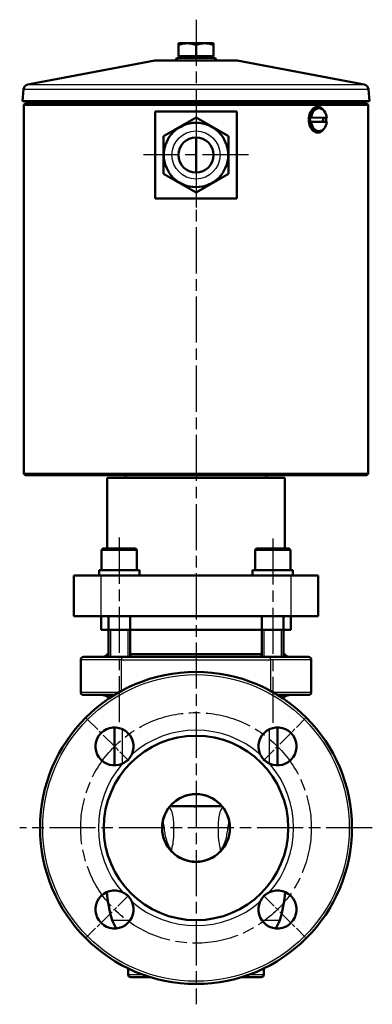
# Model space of a CAD drawing. Header units: millimetres. Extents: x 73 to 513, y 153 to 717.
# Tile 7 of 7: x 383 to 513, y 355 to 717. Entities that reach past the tile are written whole.
import ezdxf

# ---------------------------------------------------------------- set-up
doc = ezdxf.new("R2010")
doc.units = ezdxf.units.MM
doc.header["$LTSCALE"] = 3
doc.linetypes.add('CHAIN', pattern=[0.3543, 0.2362, -0.0295, 0.0591, -0.0295])
for name, color, linetype, lineweight in [('Gewinde(DIN)', 3, 'Continuous', 25), ('Mittellinie(DIN)', 4, 'CHAIN', 25), ('Mittelpunktmarkierung(DIN)', 4, 'CHAIN', 25), ('Sichtbare Kanten(DIN)', 7, 'Continuous', 50), ('Sichtbare tangentiale Kanten(DIN)', 3, 'Continuous', 25)]:
    doc.layers.add(name, color=color, linetype=linetype, lineweight=lineweight)

msp = doc.modelspace()

# ---------------------------------------------------------------- linework, layer by layer
at = {"layer": 'Gewinde(DIN)'}
for p, q in [((416.69, 492.56), (416.69, 482.56)), ((423.2, 482.56), (423.2, 492.56)), ((473.26, 492.56), (473.26, 482.56)), ((479.77, 482.56), (479.77, 492.56)), ((416.69, 468.56), (416.69, 467.64)), ((479.77, 467.64), (479.77, 468.56)), ((454.23, 427.55), (454.23, 427.56))]:
    msp.add_line(p, q, dxfattribs=at)
at = {"layer": 'Mittellinie(DIN)', "linetype": 'CHAIN', "ltscale": 23.990969}
for p, q in [((419.94, 526.54), (419.94, 457.82)), ((476.51, 526.23), (476.51, 457.82))]:
    msp.add_line(p, q, dxfattribs=at)
msp.add_circle((448.23, 419.56), 42.5, dxfattribs=at)
at = {"layer": 'Mittelpunktmarkierung(DIN)', "linetype": 'CHAIN', "ltscale": 23.990969}
for p, q in [((448.23, 717.42), (448.23, 354.56)), ((448.23, 686.91), (448.23, 648.2)), ((467.59, 667.56), (428.87, 667.56)), ((513.23, 419.56), (383.23, 419.56))]:
    msp.add_line(p, q, dxfattribs=at)
at = {"layer": 'Mittelpunktmarkierung(DIN)', "linetype": 'CHAIN', "ltscale": 8.148754}
for p, q in [((407.92, 459.86), (423.48, 444.31)), ((472.98, 444.31), (488.53, 459.86)), ((423.48, 394.81), (407.92, 379.25)), ((472.98, 394.81), (488.53, 379.25))]:
    msp.add_line(p, q, dxfattribs=at)
at = {"layer": 'Sichtbare Kanten(DIN)'}
for p, q in [((444.98, 708.72), (441.73, 708.72)), ((441.73, 708.14), (441.73, 708.72)), ((441.73, 704.02), (441.73, 708.14)), ((451.48, 708.72), (444.98, 708.72)), ((448.23, 704.02), (448.23, 708.14)), ((454.73, 708.72), (451.48, 708.72)), ((454.73, 708.72), (454.73, 708.14)), ((454.73, 704.02), (454.73, 708.14)), ((448.23, 704.02), (441.73, 704.02)), ((442.41, 704.02), (442.41, 703.42)), ((454.73, 704.02), (448.23, 704.02)), ((454.04, 704.02), (454.04, 703.42)), ((433.04, 702.38), (386.28, 693.54)), ((433.41, 702.42), (463.05, 702.42)), ((441.31, 703.42), (440.73, 702.42)), ((441.31, 703.42), (455.15, 703.42)), ((455.15, 703.42), (455.73, 702.42)), ((463.42, 702.38), (510.18, 693.54)), ((384.66, 691.77), (384.24, 687.42)), ((511.8, 691.77), (512.22, 687.42)), ((384.24, 687.42), (512.22, 687.42)), ((385.23, 686.56), (384.73, 686.06)), ((511.73, 686.06), (384.73, 686.06)), ((384.73, 550.06), (384.73, 686.06)), ((385.23, 686.56), (511.23, 686.56)), ((386.23, 687.42), (386.23, 686.56)), ((510.23, 687.42), (510.23, 686.56)), ((511.23, 686.56), (511.73, 686.06)), ((511.73, 550.06), (511.73, 686.06)), ((463.23, 683.56), (433.23, 683.56)), ((433.23, 651.56), (433.23, 683.56)), ((463.23, 683.56), (463.23, 651.56)), ((493.58, 684.76), (493.22, 684.76)), ((436.23, 674.49), (448.23, 681.41)), ((448.23, 681.41), (460.23, 674.49)), ((490.3, 681.32), (490.66, 681.32)), ((490.65, 679.81), (490.3, 679.81)), ((495, 681.3), (490.31, 681.32)), ((496.5, 679.79), (490.65, 679.81)), ((490.66, 681.32), (496.5, 681.3)), ((496.14, 681.3), (495, 681.3)), ((496.5, 681.3), (496.14, 681.3)), ((493.58, 676.36), (493.22, 676.36)), ((436.23, 660.63), (436.23, 674.49)), ((448.23, 661.06), (448.23, 674.06)), ((460.23, 674.49), (460.23, 660.63)), ((448.23, 653.7), (436.23, 660.63)), ((460.23, 660.63), (448.23, 653.7)), ((433.23, 651.56), (463.23, 651.56)), ((384.73, 550.06), (511.73, 550.06)), ((385.23, 549.56), (384.73, 550.06)), ((511.23, 549.56), (385.23, 549.56)), ((415.48, 548.56), (480.98, 548.56)), ((415.48, 548.56), (415.48, 522.56)), ((422.23, 549.56), (422.23, 548.56)), ((474.23, 549.56), (474.23, 548.56)), ((480.98, 548.56), (480.98, 522.56)), ((511.23, 549.56), (511.73, 550.06)), ((414.24, 522.56), (425.64, 522.56)), ((470.81, 522.56), (482.21, 522.56)), ((413.44, 521.76), (413.44, 514.56)), ((426.44, 521.76), (426.44, 514.56)), ((470.01, 521.76), (470.01, 514.56)), ((483.01, 521.76), (483.01, 514.56)), ((403.23, 512.56), (413.23, 512.56)), ((403.23, 512.56), (403.23, 497.56)), ((412.54, 514.56), (427.34, 514.56)), ((412.54, 512.56), (412.54, 514.56)), ((413.23, 512.56), (483.23, 512.56)), ((427.34, 512.56), (427.34, 514.56)), ((469.11, 514.56), (483.91, 514.56)), ((469.11, 512.56), (469.11, 514.56)), ((483.23, 512.56), (493.23, 512.56)), ((483.91, 512.56), (483.91, 514.56)), ((493.23, 497.56), (493.23, 512.56)), ((413.23, 497.56), (403.23, 497.56)), ((413.23, 497.56), (413.23, 492.56)), ((413.23, 497.56), (483.23, 497.56)), ((415.94, 497.56), (415.94, 482.56)), ((423.94, 497.56), (423.94, 482.56)), ((472.51, 497.56), (472.51, 482.56)), ((480.51, 497.56), (480.51, 482.56)), ((483.23, 497.56), (483.23, 492.56)), ((493.23, 497.56), (483.23, 497.56)), ((413.23, 492.56), (415.94, 492.56)), ((415.94, 492.56), (423.94, 492.56)), ((423.94, 492.56), (472.51, 492.56)), ((472.51, 492.56), (480.51, 492.56)), ((480.51, 492.56), (483.23, 492.56)), ((415.46, 483.56), (415.94, 483.56)), ((423.94, 483.56), (472.51, 483.56)), ((480.51, 483.56), (481, 483.56)), ((405.73, 481.56), (405.73, 469.56)), ((406.73, 482.56), (420.73, 482.56)), ((475.73, 482.56), (420.73, 482.56)), ((475.73, 482.56), (489.73, 482.56)), ((490.73, 469.56), (490.73, 481.56)), ((418.14, 468.56), (406.73, 468.56)), ((415.94, 468.56), (415.94, 467.14)), ((489.73, 468.56), (478.32, 468.56)), ((480.51, 468.56), (480.51, 467.14)), ((418.23, 442.61), (418.23, 456.61)), ((478.23, 442.61), (478.23, 456.61)), ((438.67, 427.56), (440.34, 427.56)), ((440.34, 427.56), (456.12, 427.56)), ((456.12, 427.56), (457.79, 427.56)), ((439.39, 410.72), (439.4, 410.72)), ((457.06, 410.72), (457.06, 410.72)), ((423.23, 365.56), (423.23, 367.78)), ((473.23, 365.56), (473.23, 367.78)), ((431.46, 364.56), (424.23, 364.56)), ((472.23, 364.56), (465, 364.56))]:
    msp.add_line(p, q, dxfattribs=at)
at = {"layer": 'Sichtbare Kanten(DIN)', "flags": 128}
for points in [[(444.98, 708.72), (444.85, 708.72), (444.72, 708.71), (444.59, 708.71), (444.46, 708.7), (444.33, 708.69), (444.2, 708.68), (444.07, 708.67), (443.94, 708.65), (443.81, 708.64), (443.68, 708.62), (443.55, 708.6), (443.41, 708.58), (443.28, 708.55), (443.15, 708.52), (443.01, 708.5), (442.87, 708.46), (442.74, 708.43), (442.6, 708.4), (442.46, 708.36), (442.32, 708.32), (442.17, 708.28), (442.03, 708.23), (441.88, 708.19), (441.73, 708.14)], [(448.23, 708.14), (448.08, 708.19), (447.93, 708.23), (447.79, 708.28), (447.64, 708.32), (447.5, 708.36), (447.36, 708.4), (447.22, 708.43), (447.08, 708.46), (446.95, 708.5), (446.81, 708.52), (446.68, 708.55), (446.54, 708.58), (446.41, 708.6), (446.28, 708.62), (446.15, 708.64), (446.02, 708.65), (445.89, 708.67), (445.76, 708.68), (445.63, 708.69), (445.5, 708.7), (445.37, 708.71), (445.24, 708.71), (445.11, 708.72), (444.98, 708.72)], [(451.48, 708.72), (451.35, 708.72), (451.22, 708.71), (451.09, 708.71), (450.96, 708.7), (450.83, 708.69), (450.7, 708.68), (450.57, 708.67), (450.44, 708.65), (450.31, 708.64), (450.18, 708.62), (450.05, 708.6), (449.91, 708.58), (449.78, 708.55), (449.65, 708.52), (449.51, 708.5), (449.37, 708.46), (449.24, 708.43), (449.1, 708.4), (448.96, 708.36), (448.82, 708.32), (448.67, 708.28), (448.53, 708.23), (448.38, 708.19), (448.23, 708.14)], [(454.73, 708.14), (454.58, 708.19), (454.43, 708.23), (454.29, 708.28), (454.14, 708.32), (454, 708.36), (453.86, 708.4), (453.72, 708.43), (453.58, 708.46), (453.45, 708.5), (453.31, 708.52), (453.18, 708.55), (453.04, 708.58), (452.91, 708.6), (452.78, 708.62), (452.65, 708.64), (452.52, 708.65), (452.39, 708.67), (452.26, 708.68), (452.13, 708.69), (452, 708.7), (451.87, 708.71), (451.74, 708.71), (451.61, 708.72), (451.48, 708.72)], [(493.13, 675.81), (492.71, 675.85), (492.28, 675.97), (491.86, 676.18), (491.46, 676.47), (491.09, 676.82), (490.76, 677.23), (490.48, 677.68), (490.23, 678.2), (490.03, 678.76), (489.89, 679.36), (489.8, 679.96), (489.77, 680.56), (489.8, 681.15), (489.89, 681.76), (490.03, 682.35), (490.23, 682.92), (490.48, 683.43), (490.76, 683.89), (491.09, 684.3), (491.46, 684.65), (491.86, 684.94), (492.28, 685.14), (492.71, 685.27), (493.13, 685.31)], [(493.13, 685.31), (493.23, 685.3), (493.34, 685.3), (493.44, 685.28), (493.55, 685.27), (493.65, 685.24), (493.76, 685.22), (493.86, 685.18), (493.96, 685.14), (494.07, 685.1), (494.17, 685.05), (494.27, 685), (494.36, 684.94), (494.46, 684.87), (494.56, 684.81), (494.65, 684.73), (494.74, 684.65), (494.83, 684.57), (494.91, 684.49), (495, 684.4), (495.08, 684.3), (495.16, 684.21), (495.23, 684.11), (495.3, 684), (495.37, 683.9)], [(490.31, 681.32), (490.31, 681.32), (490.31, 681.32), (490.31, 681.32), (490.31, 681.32), (490.31, 681.32), (490.31, 681.32), (490.31, 681.32), (490.31, 681.32), (490.31, 681.32), (490.31, 681.32), (490.31, 681.32), (490.31, 681.32), (490.31, 681.32), (490.31, 681.32), (490.31, 681.32), (490.31, 681.32), (490.3, 681.32), (490.3, 681.32), (490.3, 681.32), (490.3, 681.32), (490.3, 681.32), (490.3, 681.32), (490.3, 681.32), (490.3, 681.32)], [(496.22, 681.3), (496.22, 681.24), (496.23, 681.18), (496.23, 681.11), (496.24, 681.05), (496.24, 680.99), (496.25, 680.92), (496.25, 680.86), (496.25, 680.8), (496.25, 680.73), (496.25, 680.67), (496.25, 680.61), (496.25, 680.55), (496.25, 680.49), (496.25, 680.42), (496.25, 680.36), (496.25, 680.3), (496.25, 680.24), (496.24, 680.17), (496.24, 680.11), (496.24, 680.05), (496.23, 679.98), (496.23, 679.92), (496.22, 679.86), (496.21, 679.79)], [(495.37, 677.22), (495.3, 677.11), (495.23, 677.01), (495.16, 676.91), (495.08, 676.81), (495, 676.72), (494.91, 676.63), (494.83, 676.54), (494.74, 676.46), (494.65, 676.38), (494.56, 676.31), (494.46, 676.24), (494.37, 676.18), (494.27, 676.12), (494.17, 676.06), (494.07, 676.02), (493.96, 675.97), (493.86, 675.93), (493.76, 675.9), (493.65, 675.87), (493.55, 675.85), (493.44, 675.83), (493.34, 675.82), (493.23, 675.81), (493.13, 675.81)], [(424.52, 446.65), (424.43, 446.47), (424.34, 446.3), (424.25, 446.12), (424.14, 445.95), (424.03, 445.78), (423.92, 445.61), (423.8, 445.44), (423.68, 445.28), (423.55, 445.12), (423.41, 444.96), (423.27, 444.81), (423.13, 444.66), (422.98, 444.52), (422.83, 444.38), (422.67, 444.25), (422.52, 444.12), (422.35, 443.99), (422.19, 443.87), (422.02, 443.76), (421.84, 443.65), (421.67, 443.54), (421.49, 443.44), (421.32, 443.35), (421.14, 443.27)], [(475.32, 443.27), (475.14, 443.35), (474.97, 443.44), (474.79, 443.54), (474.62, 443.64), (474.45, 443.75), (474.28, 443.87), (474.11, 443.99), (473.95, 444.11), (473.79, 444.24), (473.63, 444.38), (473.48, 444.51), (473.33, 444.66), (473.19, 444.8), (473.05, 444.96), (472.92, 445.11), (472.79, 445.27), (472.66, 445.43), (472.54, 445.6), (472.43, 445.77), (472.32, 445.94), (472.21, 446.12), (472.12, 446.3), (472.02, 446.47), (471.94, 446.65)], [(458.36, 426.81), (458.02, 427.27), (457.54, 427.85), (456.89, 428.52), (456.09, 429.22), (455.21, 429.88), (454.28, 430.45), (453.3, 430.94), (452.27, 431.34), (451.22, 431.65), (450.14, 431.86), (449.05, 431.98), (447.96, 432.01), (446.87, 431.93), (445.78, 431.77), (444.71, 431.51), (443.68, 431.15), (442.68, 430.71), (441.72, 430.18), (440.81, 429.57), (440.01, 428.93), (439.35, 428.31), (438.81, 427.73), (438.4, 427.22), (438.1, 426.81)], [(438.1, 426.81), (437.9, 426.52), (437.71, 426.22), (437.52, 425.92), (437.35, 425.61), (437.18, 425.29), (437.02, 424.97), (436.86, 424.65), (436.72, 424.33), (436.59, 423.99), (436.46, 423.66), (436.34, 423.32), (436.24, 422.98), (436.14, 422.64), (436.06, 422.3), (435.98, 421.95), (435.91, 421.61), (435.86, 421.26), (435.81, 420.91), (435.78, 420.56), (435.75, 420.2), (435.74, 419.85), (435.73, 419.49), (435.74, 419.14), (435.75, 418.78)], [(456.12, 427.56), (455.49, 427.56), (454.85, 427.55), (454.21, 427.55), (453.56, 427.55), (452.91, 427.54), (452.25, 427.54), (451.59, 427.53), (450.92, 427.53), (450.25, 427.52), (449.58, 427.52), (448.91, 427.52), (448.23, 427.51), (447.55, 427.51), (446.88, 427.52), (446.21, 427.52), (445.54, 427.53), (444.87, 427.53), (444.21, 427.54), (443.55, 427.54), (442.9, 427.55), (442.25, 427.55), (441.61, 427.55), (440.97, 427.56), (440.34, 427.56)], [(460.7, 418.78), (460.72, 419.14), (460.73, 419.49), (460.72, 419.85), (460.71, 420.2), (460.68, 420.56), (460.65, 420.91), (460.6, 421.26), (460.54, 421.61), (460.48, 421.96), (460.4, 422.31), (460.31, 422.65), (460.22, 422.99), (460.11, 423.33), (459.99, 423.67), (459.87, 424), (459.74, 424.33), (459.59, 424.66), (459.44, 424.98), (459.28, 425.3), (459.11, 425.61), (458.93, 425.92), (458.75, 426.22), (458.56, 426.52), (458.36, 426.81)], [(435.75, 418.78), (435.77, 418.52), (435.8, 418.26), (435.83, 418), (435.86, 417.75), (435.9, 417.49), (435.95, 417.23), (436, 416.98), (436.05, 416.72), (436.12, 416.47), (436.18, 416.22), (436.26, 415.97), (436.33, 415.72), (436.41, 415.47), (436.5, 415.23), (436.59, 414.99), (436.69, 414.75), (436.8, 414.51), (436.9, 414.27), (437.01, 414.04), (437.13, 413.81), (437.25, 413.58), (437.37, 413.36), (437.5, 413.15), (437.63, 412.93)], [(458.83, 412.93), (458.96, 413.15), (459.09, 413.37), (459.21, 413.59), (459.33, 413.82), (459.45, 414.05), (459.56, 414.28), (459.67, 414.52), (459.77, 414.76), (459.87, 415), (459.96, 415.24), (460.05, 415.48), (460.13, 415.73), (460.21, 415.98), (460.28, 416.23), (460.34, 416.48), (460.4, 416.73), (460.46, 416.98), (460.51, 417.24), (460.56, 417.49), (460.6, 417.75), (460.63, 418.01), (460.66, 418.26), (460.69, 418.52), (460.7, 418.78)], [(437.63, 412.93), (437.69, 412.83), (437.76, 412.73), (437.83, 412.62), (437.9, 412.52), (437.97, 412.42), (438.03, 412.32), (438.1, 412.23), (438.18, 412.13), (438.25, 412.03), (438.32, 411.94), (438.39, 411.85), (438.47, 411.75), (438.54, 411.66), (438.62, 411.57), (438.69, 411.48), (438.77, 411.39), (438.84, 411.3), (438.92, 411.22), (439, 411.13), (439.08, 411.05), (439.15, 410.97), (439.23, 410.88), (439.31, 410.8), (439.39, 410.72)], [(439.4, 410.72), (440, 410.17), (440.63, 409.65), (441.3, 409.18), (442, 408.76), (442.72, 408.38), (443.46, 408.04), (444.23, 407.76), (445.01, 407.53), (445.8, 407.34), (446.61, 407.21), (447.42, 407.14), (448.23, 407.11), (449.05, 407.14), (449.86, 407.22), (450.66, 407.35), (451.46, 407.53), (452.24, 407.76), (453, 408.04), (453.74, 408.38), (454.47, 408.76), (455.16, 409.18), (455.82, 409.65), (456.46, 410.16), (457.06, 410.72)], [(457.06, 410.72), (457.14, 410.8), (457.22, 410.88), (457.3, 410.97), (457.38, 411.05), (457.46, 411.13), (457.54, 411.22), (457.62, 411.31), (457.69, 411.39), (457.77, 411.48), (457.84, 411.57), (457.92, 411.66), (457.99, 411.75), (458.07, 411.85), (458.14, 411.94), (458.21, 412.03), (458.28, 412.13), (458.35, 412.23), (458.42, 412.32), (458.49, 412.42), (458.56, 412.52), (458.63, 412.62), (458.7, 412.73), (458.76, 412.83), (458.83, 412.93)], [(421.14, 395.85), (421.31, 395.76), (421.49, 395.67), (421.66, 395.57), (421.84, 395.47), (422.01, 395.36), (422.18, 395.25), (422.35, 395.13), (422.51, 395), (422.67, 394.87), (422.82, 394.74), (422.98, 394.6), (423.12, 394.46), (423.27, 394.31), (423.41, 394.16), (423.54, 394), (423.67, 393.84), (423.8, 393.68), (423.92, 393.51), (424.03, 393.34), (424.14, 393.17), (424.24, 393), (424.34, 392.82), (424.43, 392.64), (424.52, 392.47)], [(471.94, 392.47), (472.02, 392.64), (472.11, 392.82), (472.21, 392.99), (472.32, 393.17), (472.42, 393.34), (472.54, 393.51), (472.66, 393.68), (472.78, 393.84), (472.91, 394), (473.05, 394.15), (473.19, 394.31), (473.33, 394.45), (473.48, 394.6), (473.63, 394.73), (473.78, 394.87), (473.94, 395), (474.11, 395.12), (474.27, 395.24), (474.44, 395.36), (474.62, 395.47), (474.79, 395.57), (474.97, 395.67), (475.14, 395.76), (475.32, 395.85)]]:
    msp.add_lwpolyline(points, dxfattribs=at)
at = {"layer": 'Sichtbare Kanten(DIN)'}
for centre, radius in [((448.23, 667.56), 11.86), ((448.23, 667.56), 6.5), ((448.23, 419.56), 57.5), ((448.23, 419.56), 34), ((448.23, 419.56), 12.5)]:
    msp.add_circle(centre, radius, dxfattribs=at)
for centre, radius, start, end in [((433.41, 700.42), 2, 90, 100.71), ((463.05, 700.42), 2, 79.29, 90), ((386.65, 691.57), 2, 100.71, 174.5), ((509.81, 691.57), 2, 5.5, 79.29), ((414.24, 521.76), 0.8, 90, 180), ((425.64, 521.76), 0.8, 0, 90), ((470.81, 521.76), 0.8, 90, 180), ((482.21, 521.76), 0.8, 0, 90), ((413.73, 484.56), 2, 270, 330), ((482.73, 484.56), 2, 210, 270), ((406.73, 481.56), 1, 90, 180), ((489.73, 481.56), 1, 0, 90), ((406.73, 469.56), 1, 180, 270), ((413.23, 463.56), 5, 57.102, 90), ((483.23, 463.56), 5, 90, 122.898), ((489.73, 469.56), 1, 270, 0), ((418.18, 449.61), 7, 334.9626, 295.0374), ((478.28, 449.61), 7, 244.9626, 205.0374), ((418.18, 389.51), 7, 64.9626, 25.0374), ((460.29, 399.06), 45, 183.9855, 197.4576), ((478.28, 389.51), 7, 154.9626, 115.0374), ((436.17, 399.06), 45, 342.5424, 356.0145), ((426.9, 388.56), 10, 197.4576, 216.9666), ((469.56, 388.56), 10, 323.0334, 342.5424), ((424.23, 365.56), 1, 180, 270), ((472.23, 365.56), 1, 270, 0)]:
    msp.add_arc(centre, radius, start, end, dxfattribs=at)
for centre, major_axis, start_param, end_param in [((491.36, 680.56), (0, 2.25), 0.499127, 2.642465), ((493.22, 680.56), (0, 4.2), 0, 1.38764), ((493.58, 680.56), (0, 4.2), 4.890722, 7.670825), ((490.98, 680.56), (0, 1.57), 0.540023, 2.60157), ((492.66, 680.56), (0, 3.4), 1.344459, 1.791716), ((493.22, 680.56), (0, -4.2), 4.890722, 6.283185), ((493.58, 680.56), (0, -4.2), 4.890722, 7.670825), ((492.66, 680.56), (0, -3.4), 1.345405, 1.79231)]:
    msp.add_ellipse(centre, major_axis=major_axis, ratio=0.707107, start_param=start_param, end_param=end_param, dxfattribs=at)
at = {"layer": 'Sichtbare tangentiale Kanten(DIN)'}
for p, q in [((433.04, 702.38), (463.42, 702.38)), ((386.28, 693.54), (510.18, 693.54)), ((384.66, 691.77), (511.8, 691.77)), ((426.44, 521.76), (413.44, 521.76)), ((483.01, 521.76), (470.01, 521.76)), ((413.23, 497.56), (413.23, 512.56)), ((483.23, 512.56), (483.23, 497.56)), ((420.73, 481.56), (405.73, 481.56)), ((420.73, 482.56), (420.73, 481.56)), ((420.73, 481.56), (475.73, 481.56)), ((420.73, 470.06), (420.73, 481.56)), ((475.73, 481.56), (475.73, 482.56)), ((490.73, 481.56), (475.73, 481.56)), ((475.73, 481.56), (475.73, 470.06)), ((405.73, 469.56), (419.83, 469.56)), ((476.62, 469.56), (490.73, 469.56)), ((421.15, 443.27), (421.15, 455.95)), ((475.31, 443.27), (475.31, 455.95)), ((417.36, 385.56), (423.96, 385.56)), ((472.5, 385.56), (479.1, 385.56)), ((423.23, 365.56), (428.47, 365.56)), ((467.98, 365.56), (473.23, 365.56))]:
    msp.add_line(p, q, dxfattribs=at)
at = {"layer": 'Sichtbare tangentiale Kanten(DIN)', "flags": 128}
for points in [[(439.4, 410.72), (439.3, 411.01), (439.3, 411.36), (439.36, 411.79), (439.48, 412.3), (439.61, 412.92), (439.75, 413.65), (439.85, 414.43), (439.94, 415.24), (440, 416.07), (440.04, 416.9), (440.07, 417.74), (440.09, 418.56), (440.1, 419.36), (440.09, 420.15), (440.06, 420.92), (440.02, 421.66), (439.97, 422.37), (439.89, 423.04), (439.8, 423.68), (439.69, 424.28), (439.57, 424.84), (439.42, 425.35), (439.25, 425.81), (439.05, 426.22), (438.84, 426.58), (438.6, 426.88), (438.33, 427.13)], [(458.12, 427.13), (457.86, 426.88), (457.62, 426.58), (457.4, 426.22), (457.21, 425.81), (457.04, 425.35), (456.89, 424.84), (456.76, 424.28), (456.66, 423.68), (456.57, 423.04), (456.49, 422.37), (456.44, 421.66), (456.4, 420.92), (456.37, 420.15), (456.36, 419.36), (456.37, 418.56), (456.38, 417.74), (456.41, 416.9), (456.46, 416.07), (456.52, 415.24), (456.61, 414.43), (456.71, 413.65), (456.85, 412.92), (456.98, 412.3), (457.1, 411.79), (457.16, 411.36), (457.16, 411.01), (457.06, 410.72)], [(436.05, 422.28), (436.11, 421.79), (436.18, 421.31), (436.25, 420.81), (436.32, 420.31), (436.39, 419.81), (436.46, 419.29), (436.53, 418.78), (436.62, 418.25), (436.7, 417.73), (436.8, 417.19), (436.91, 416.66), (437.04, 416.12), (437.17, 415.57), (437.33, 415.02), (437.5, 414.47), (437.71, 413.92), (437.93, 413.39), (438.17, 412.88), (438.42, 412.39), (438.66, 411.95), (438.88, 411.55), (439.09, 411.21), (439.26, 410.93), (439.39, 410.72)], [(457.06, 410.72), (457.2, 410.93), (457.37, 411.21), (457.57, 411.55), (457.8, 411.95), (458.04, 412.39), (458.29, 412.88), (458.53, 413.39), (458.75, 413.92), (458.96, 414.47), (459.13, 415.02), (459.29, 415.57), (459.42, 416.12), (459.55, 416.66), (459.65, 417.19), (459.75, 417.73), (459.84, 418.25), (459.92, 418.78), (460, 419.29), (460.07, 419.81), (460.14, 420.31), (460.21, 420.81), (460.28, 421.31), (460.34, 421.79), (460.41, 422.28)]]:
    msp.add_lwpolyline(points, dxfattribs=at)
at = {"layer": 'Sichtbare tangentiale Kanten(DIN)'}
for centre, radius in [((448.23, 667.56), 8.86), ((448.23, 419.56), 56.5)]:
    msp.add_circle(centre, radius, dxfattribs=at)
for start, end in [(48.8063, 131.1937), (138.8063, 221.1937), (318.8063, 41.1937), (228.8063, 311.1937)]:
    msp.add_arc((448.23, 419.56), 36, start, end, dxfattribs=at)

doc.saveas('drawing.dxf')
